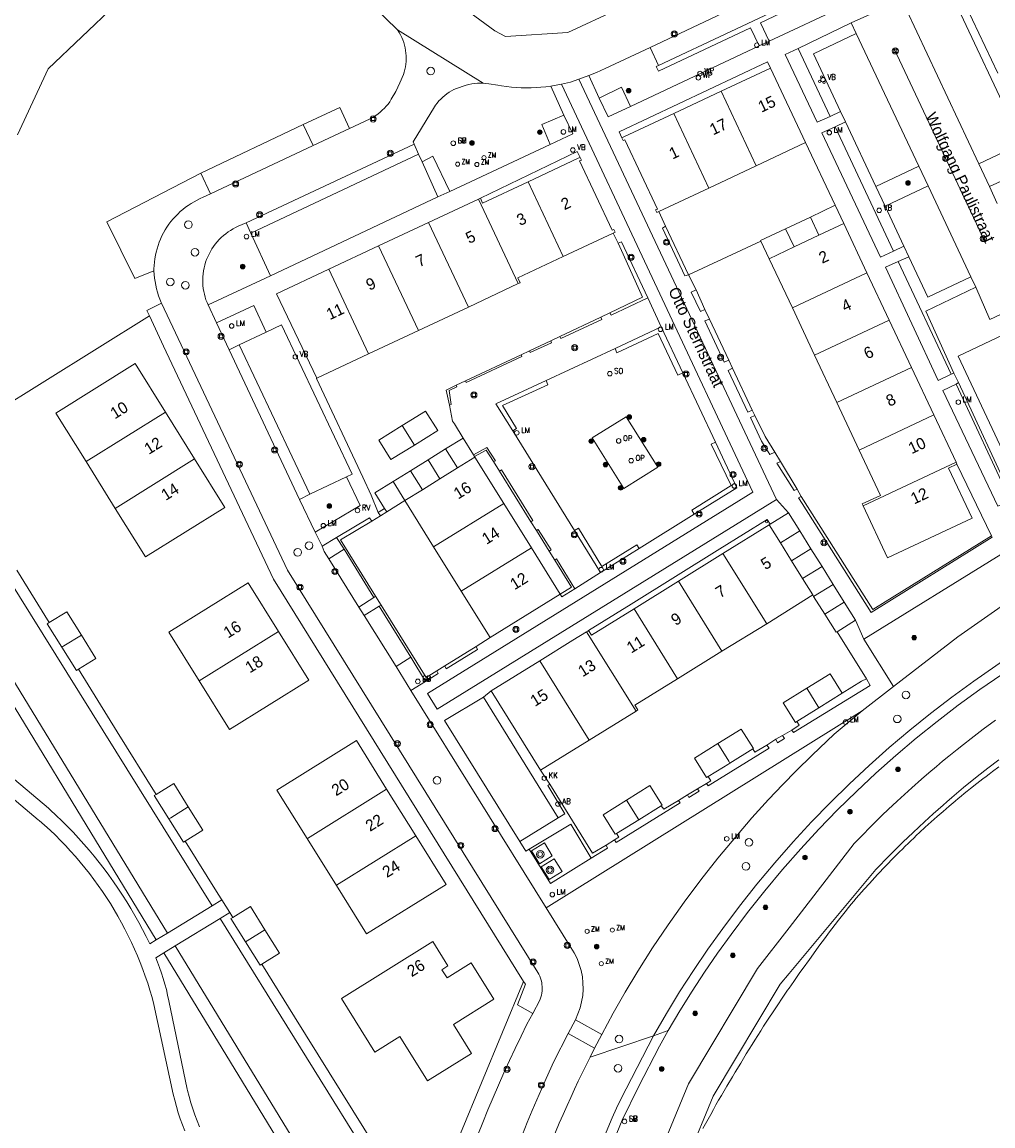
# Model space of a CAD drawing. Header units: metres. Extents: x 138165 to 154469, y 480134 to 494189.
# Tile 240 of 256: x 147488 to 147594, y 485565 to 485685. Entities that reach past the tile are written whole.
import ezdxf

# ---------------------------------------------------------------- set-up
doc = ezdxf.new("R2010")
doc.units = ezdxf.units.M
doc.header["$LTSCALE"] = 0.001
doc.header["$MEASUREMENT"] = 0
for name, color, linetype, lineweight in [('Level 5', 7, 'Continuous', 0), ('TOP-L-terrein schutting raster hek leuning', 7, 'Continuous', 0), ('TOP-L-topo objecten punt', 7, 'Continuous', 0), ('TOP-L-topo objecten vlak', 7, 'Continuous', 0), ('TOP-L-verharding molgoot', 7, 'Continuous', 0), ('TOP-T-topo huisnummering naamgeving', 7, 'Continuous', 0)]:
    doc.layers.add(name, color=color, linetype=linetype, lineweight=lineweight)
doc.styles.add('Style-INTL_ISO', font='INTL_ISO.shx')
doc.styles.add('Style-STANDARD', font='STANDARD.shx')

# ---------------------------------------------------------------- blocks, each defined once
blk = doc.blocks.new('24')
at = {"layer": 'TOP-L-topo objecten punt', "color": 7, "linetype": 'Continuous', "lineweight": 0}
for radius in [0.025, 0.0182, 0.0115, 0.005]:
    blk.add_circle((0, 0), radius, dxfattribs=at)
blk = doc.blocks.new('304')
at = {"layer": 'TOP-L-topo objecten punt', "color": 7, "linetype": 'Continuous', "lineweight": 0}
blk.add_circle((0, 0), 0.0225, dxfattribs=at)
at = {"layer": 'TOP-L-topo objecten punt', "color": 7, "linetype": 'Continuous', "lineweight": 0, "style": 'Style-STANDARD'}
blk.add_text('ZM', height=0.054, dxfattribs=at).set_placement((0.043, 0))
blk = doc.blocks.new('38')
at = {"layer": 'TOP-L-topo objecten punt', "color": 7, "linetype": 'Continuous', "lineweight": 0}
blk.add_circle((0, 0), 0.025, dxfattribs=at)
at = {"layer": 'TOP-L-topo objecten punt', "color": 7, "linetype": 'Continuous', "lineweight": 0, "style": 'Style-STANDARD'}
blk.add_text('OP', height=0.06, dxfattribs=at).set_placement((0.048, 0))
blk = doc.blocks.new('129')
at = {"layer": 'TOP-L-topo objecten punt', "color": 7, "linetype": 'Continuous', "lineweight": 0}
blk.add_circle((0, 0), 0.025, dxfattribs=at)
at = {"layer": 'TOP-L-topo objecten punt', "color": 7, "linetype": 'Continuous', "lineweight": 0, "style": 'Style-STANDARD'}
blk.add_text('SO', height=0.06, dxfattribs=at).set_placement((0.0483, 0))
blk = doc.blocks.new('73')
at = {"layer": 'TOP-L-topo objecten punt', "color": 7, "linetype": 'Continuous', "lineweight": 0}
blk.add_circle((0, 0), 0.025, dxfattribs=at)
at = {"layer": 'TOP-L-topo objecten punt', "color": 7, "linetype": 'Continuous', "lineweight": 0, "style": 'Style-STANDARD'}
blk.add_text('WP', height=0.06, dxfattribs=at).set_placement((0.0483, 0))
blk = doc.blocks.new('39')
at = {"layer": 'TOP-L-topo objecten punt', "color": 7, "linetype": 'Continuous', "lineweight": 0}
for p, q in [((0.0175, 0.0175), (-0.0175, 0.0175)), ((-0.0175, 0.0175), (-0.0175, -0.0175)), ((0.0175, 0.0175), (0.0175, -0.0175)), ((0.0175, -0.0175), (-0.0175, -0.0175))]:
    blk.add_line(p, q, dxfattribs=at)
blk.add_circle((0, 0), 0.0332, dxfattribs=at)
blk = doc.blocks.new('*U13')
at = {"layer": 'Level 5', "color": 7, "linetype": 'Continuous', "lineweight": 0}
blk.add_circle((0, 0), 0.0415, dxfattribs=at)
blk = doc.blocks.new('150')
at = {"layer": 'Level 5', "color": 7, "linetype": 'Continuous', "lineweight": 0}
blk.add_blockref('*U13', (0, 0), dxfattribs=at)
blk = doc.blocks.new('16')
at = {"layer": 'TOP-L-topo objecten punt', "color": 7, "linetype": 'Continuous', "lineweight": 0}
blk.add_circle((0, 0), 0.025, dxfattribs=at)
at = {"layer": 'TOP-L-topo objecten punt', "color": 7, "linetype": 'Continuous', "lineweight": 0, "style": 'Style-STANDARD'}
blk.add_text('LM', height=0.06, dxfattribs=at).set_placement((0.0483, 0))
blk = doc.blocks.new('10')
at = {"layer": 'TOP-L-topo objecten punt', "linetype": 'Continuous', "lineweight": 0}
blk.add_circle((0, 0), 0.0125, dxfattribs=at)
blk = doc.blocks.new('126')
at = {"layer": 'TOP-L-topo objecten punt', "color": 7, "linetype": 'Continuous', "lineweight": 0}
blk.add_circle((0, 0), 0.025, dxfattribs=at)
at = {"layer": 'TOP-L-topo objecten punt', "color": 7, "linetype": 'Continuous', "lineweight": 0, "style": 'Style-STANDARD'}
blk.add_text('RV', height=0.06, dxfattribs=at).set_placement((0.0483, 0))
blk = doc.blocks.new('119')
at = {"layer": 'TOP-L-topo objecten punt', "color": 7, "linetype": 'Continuous', "lineweight": 0}
blk.add_circle((0, 0), 0.025, dxfattribs=at)
at = {"layer": 'TOP-L-topo objecten punt', "color": 7, "linetype": 'Continuous', "lineweight": 0, "style": 'Style-STANDARD'}
blk.add_text('KK', height=0.06, dxfattribs=at).set_placement((0.0483, 0))
blk = doc.blocks.new('14')
at = {"layer": 'TOP-L-topo objecten punt', "color": 7, "linetype": 'Continuous', "lineweight": 0}
blk.add_circle((0, 0), 0.025, dxfattribs=at)
at = {"layer": 'TOP-L-topo objecten punt', "color": 7, "linetype": 'Continuous', "lineweight": 0, "style": 'Style-STANDARD'}
blk.add_text('VB', height=0.06, dxfattribs=at).set_placement((0.0483, 0))
blk = doc.blocks.new('175')
at = {"layer": 'TOP-L-topo objecten punt', "color": 7, "linetype": 'Continuous', "lineweight": 0}
blk.add_circle((0, 0), 0.025, dxfattribs=at)
at = {"layer": 'TOP-L-topo objecten punt', "color": 7, "linetype": 'Continuous', "lineweight": 0, "style": 'Style-STANDARD'}
blk.add_text('SB', height=0.06, dxfattribs=at).set_placement((0.0483, 0))
blk = doc.blocks.new('11')
at = {"layer": 'TOP-L-topo objecten punt', "color": 7, "linetype": 'Continuous', "lineweight": 0}
blk.add_circle((0, 0), 0.025, dxfattribs=at)
at = {"layer": 'TOP-L-topo objecten punt', "color": 7, "linetype": 'Continuous', "lineweight": 0, "style": 'Style-STANDARD'}
blk.add_text('AB', height=0.06, dxfattribs=at).set_placement((0.0483, 0))
blk = doc.blocks.new('27')
at = {"layer": 'TOP-L-topo objecten punt', "color": 7, "linetype": 'Continuous', "lineweight": 0}
for radius in [0.0415, 0.025]:
    blk.add_circle((0, 0), radius, dxfattribs=at)

msp = doc.modelspace()

# ---------------------------------------------------------------- linework, layer by layer
at = {"layer": 'TOP-L-terrein schutting raster hek leuning', "flags": 128}
msp.add_lwpolyline([(147594.87, 485603.84), (147594.17, 485603.33), (147593.83, 485603.07), (147593.48, 485602.81), (147593.14, 485602.55), (147592.46, 485602.02), (147591.78, 485601.48), (147591.44, 485601.21), (147591.11, 485600.94), (147590.77, 485600.67), (147590.44, 485600.39), (147590.11, 485600.12), (147589.45, 485599.56), (147589.12, 485599.28), (147588.79, 485599), (147588.14, 485598.43), (147587.5, 485597.85), (147586.86, 485597.27), (147586.23, 485596.69), (147585.91, 485596.39), (147585.6, 485596.09), (147585.29, 485595.79), (147584.98, 485595.49), (147584.67, 485595.19), (147584.36, 485594.89), (147584.05, 485594.59), (147583.44, 485593.97), (147583.14, 485593.67), (147582.84, 485593.36), (147582.24, 485592.73), (147581.95, 485592.42), (147581.65, 485592.1), (147581.36, 485591.79), (147581.07, 485591.47), (147580.77, 485591.15), (147580.2, 485590.51), (147579.91, 485590.18), (147579.63, 485589.86), (147579.34, 485589.53), (147579.06, 485589.2), (147578.78, 485588.88), (147578.49, 485588.53), (147578.12, 485588.06), (147577.4, 485587.13), (147576.69, 485586.19), (147576.33, 485585.72), (147575.98, 485585.25), (147575.28, 485584.3), (147574.93, 485583.83), (147574.24, 485582.87), (147573.55, 485581.91), (147573.21, 485581.43), (147572.54, 485580.47), (147572.02, 485579.72), (147571.86, 485579.5), (147571.2, 485578.52), (147570.87, 485578.03), (147570.22, 485577.05), (147569.9, 485576.56), (147569.25, 485575.57), (147568.93, 485575.07), (147568.62, 485574.58), (147568.3, 485574.08), (147567.99, 485573.58), (147567.67, 485573.08), (147567.36, 485572.58), (147567.06, 485572.08), (147566.75, 485571.57), (147566.14, 485570.57), (147565.84, 485570.06), (147565.24, 485569.04), (147564.94, 485568.53), (147564.65, 485568.02), (147564.35, 485567.51), (147564.06, 485567), (147563.77, 485566.49), (147563.48, 485565.97), (147562.91, 485564.94), (147562.63, 485564.42)], dxfattribs=at)
at = {"layer": 'TOP-L-topo objecten vlak', "flags": 128}
for points in [[(147473.63, 485771.38), (147481.41, 485758.97), (147481.16, 485758.81), (147478.11, 485756.91), (147481.28, 485751.82), (147481.38, 485751.88), (147484.43, 485753.78), (147484.91, 485753.01), (147525.42, 485688.07), (147529.36, 485684.19)], [(147656.23, 485734.93), (147643.21, 485728.79), (147625.84, 485720.63), (147562.11, 485690.36), (147553.41, 485686.41), (147547.92, 485683.89), (147541.12, 485683.44), (147539.95, 485684.05), (147533.29, 485689.02), (147499.94, 485742.66), (147499.83, 485742.59), (147490.22, 485758.05), (147489.74, 485758.82), (147489.44, 485759.32), (147489.14, 485759.85), (147489.02, 485760.09), (147488.81, 485760.57)], [(147575.34, 485690.97), (147576.5, 485690.2), (147578.1, 485686.8), (147569.85, 485682.95)], [(147556.89, 485682.25), (147572.64, 485689.73)], [(147557.79, 485680.29), (147573.56, 485687.75)], [(147569.85, 485682.95), (147568.91, 485684.93), (147573.97, 485687.33), (147573.72, 485687.8), (147573.56, 485687.75)], [(147597.39, 485671.78), (147589.51, 485688.52), (147584.83, 485686.36)], [(147590.64, 485688.22), (147594.75, 485679.44)], [(147487.98, 485672.72), (147491.29, 485679.94), (147498.65, 485686.88)], [(147578.78, 485684.94), (147584.32, 485687.44)], [(147584.83, 485686.36), (147592.68, 485669.57)], [(147529.36, 485684.19), (147529.55, 485683.88), (147529.69, 485683.62), (147529.82, 485683.35), (147529.94, 485683.07), (147530.04, 485682.79), (147530.12, 485682.51), (147530.19, 485682.22), (147530.24, 485681.92), (147530.28, 485681.63), (147530.3, 485681.33), (147530.31, 485681.03), (147530.3, 485680.74), (147530.27, 485680.44), (147530.23, 485680.15), (147530.17, 485679.85), (147530.1, 485679.57), (147530.02, 485679.32), (147529.63, 485678.39), (147529.19, 485677.47), (147528.69, 485676.6), (147528.52, 485676.34), (147528.34, 485676.09), (147528.14, 485675.86), (147527.93, 485675.63), (147527.71, 485675.41), (147527.48, 485675.21), (147527.24, 485675.02), (147526.99, 485674.84), (147526.73, 485674.67), (147526.46, 485674.52), (147526.4, 485674.49), (147524.12, 485673.42)], [(147529.36, 485684.19), (147538.69, 485678.35)], [(147557.79, 485680.29), (147557.55, 485680.19), (147557.81, 485679.67), (147567.81, 485684.4), (147568.75, 485682.43)], [(147573, 485682.14), (147578.78, 485684.94)], [(147578.78, 485684.94), (147579.34, 485683.77)], [(147569.85, 485682.95), (147568.75, 485682.43)], [(147579.34, 485683.77), (147574.67, 485681.57), (147577.63, 485675.26)], [(147579.34, 485683.77), (147586.15, 485669.31)], [(147550.2, 485679.2), (147551.04, 485679.54), (147551.97, 485679.95), (147556.89, 485682.25)], [(147568.75, 485682.43), (147554.74, 485675.83)], [(147556.89, 485682.25), (147557.79, 485680.29)], [(147576.5, 485674.71), (147575.07, 485674.1), (147571.59, 485681.48), (147573, 485682.14)], [(147573, 485682.14), (147576.5, 485674.71)], [(147553.79, 485672.4), (147553.51, 485673.05), (147569.68, 485680.7), (147569.99, 485680.01)], [(147569.99, 485680.01), (147564.62, 485677.49)], [(147569.99, 485680.01), (147573.82, 485671.88)], [(147531.17, 485671.73), (147531.07, 485671.95), (147533.38, 485675.79), (147533.5, 485675.96), (147533.68, 485676.19), (147533.87, 485676.42), (147534.07, 485676.63), (147534.29, 485676.84), (147534.52, 485677.03), (147534.75, 485677.21), (147535, 485677.38), (147535.25, 485677.53), (147535.51, 485677.67), (147535.78, 485677.79), (147536.74, 485678.11), (147536.85, 485678.15), (147537.15, 485678.22), (147537.46, 485678.28), (147537.76, 485678.32), (147538.07, 485678.35), (147538.38, 485678.36), (147538.69, 485678.35)], [(147547.23, 485678.24), (147568.09, 485633.77), (147532.64, 485611.84), (147533.69, 485610.14), (147570.65, 485632.99)], [(147538.69, 485678.35), (147539, 485678.33), (147539.31, 485678.3), (147540.29, 485678.15), (147540.7, 485678.08), (147541.23, 485678), (147541.77, 485677.94), (147542.3, 485677.9), (147542.84, 485677.87), (147543.38, 485677.86), (147543.92, 485677.86), (147544.46, 485677.88), (147544.99, 485677.92), (147545.53, 485677.97), (147546.06, 485678.03)], [(147546.06, 485678.03), (147547.23, 485678.24)], [(147546.06, 485678.03), (147547.5, 485674.87)], [(147547.23, 485678.24), (147548.22, 485678.48), (147549.13, 485678.8)], [(147550.2, 485679.2), (147549.13, 485678.8)], [(147549.13, 485678.8), (147570.65, 485632.99)], [(147551.34, 485676.73), (147550.2, 485679.2)], [(147551.34, 485676.73), (147553.78, 485677.92), (147554.74, 485675.83)], [(147564.62, 485677.49), (147559.46, 485675.06)], [(147564.62, 485677.49), (147568.44, 485669.35)], [(147519.08, 485673.85), (147523.07, 485675.7), (147524.12, 485673.42)], [(147554.74, 485675.83), (147552.3, 485674.69), (147551.34, 485676.73)], [(147547.5, 485674.87), (147545.09, 485673.84), (147546, 485671.69)], [(147547.5, 485674.87), (147548.47, 485672.83), (147546, 485671.69)], [(147559.46, 485675.06), (147554.01, 485672.51), (147553.79, 485672.4)], [(147559.46, 485675.06), (147563.28, 485666.93)], [(147577.63, 485675.26), (147576.5, 485674.71)], [(147578.17, 485674.14), (147577.63, 485675.26)], [(147519.08, 485673.85), (147507.93, 485668.55)], [(147520.18, 485671.56), (147519.08, 485673.85)], [(147524.12, 485673.42), (147520.18, 485671.56)], [(147583.39, 485660.04), (147581.99, 485659.39), (147575.6, 485672.96), (147577.03, 485673.61)], [(147577.03, 485673.61), (147578.17, 485674.14)], [(147583.39, 485660.04), (147577.03, 485673.61)], [(147578.17, 485674.14), (147581.48, 485667.09)], [(147557.83, 485664.37), (147557.61, 485664.27), (147557.48, 485664.56), (147557.67, 485664.64), (147554.12, 485672.2), (147553.93, 485672.11), (147553.79, 485672.4)], [(147520.18, 485671.56), (147509, 485666.29)], [(147512.87, 485663.15), (147531.17, 485671.73)], [(147531.65, 485670.64), (147531.17, 485671.73)], [(147546, 485671.69), (147535.05, 485666.56)], [(147538.39, 485665.83), (147548.95, 485670.91), (147549.25, 485670.27)], [(147568.44, 485669.35), (147573.82, 485671.88)], [(147573.82, 485671.88), (147577.05, 485665.05)], [(147592.68, 485669.57), (147597.39, 485671.78)], [(147513.37, 485662.03), (147531.65, 485670.64)], [(147532.06, 485669.8), (147531.65, 485670.64)], [(147532.06, 485669.8), (147533.2, 485670.39), (147535.05, 485666.56)], [(147533.77, 485665.97), (147532.06, 485669.8)], [(147549.25, 485670.27), (147549.06, 485670.18), (147549.03, 485670.17), (147543.59, 485667.61)], [(147549.25, 485670.27), (147549.39, 485669.98), (147549.2, 485669.89), (147552.75, 485662.33), (147552.94, 485662.42), (147553.08, 485662.13), (147552.86, 485662.03)], [(147598.91, 485670.5), (147599.34, 485669.62), (147593.84, 485667.09)], [(147502.83, 485657.91), (147500.74, 485657.06), (147497.7, 485663.26), (147507.93, 485668.55)], [(147507.93, 485668.55), (147509, 485666.29)], [(147563.28, 485666.93), (147568.44, 485669.35)], [(147581.48, 485667.09), (147586.15, 485669.31)], [(147586.15, 485669.31), (147587.16, 485667.16)], [(147593.84, 485667.09), (147592.68, 485669.57)], [(147543.59, 485667.61), (147538.64, 485665.29), (147538.39, 485665.83)], [(147543.59, 485667.61), (147547.41, 485659.47)], [(147509, 485666.29), (147508.21, 485665.92), (147507.86, 485665.78), (147507.53, 485665.61), (147507.2, 485665.44), (147506.89, 485665.25), (147506.57, 485665.04), (147506.27, 485664.83), (147505.98, 485664.6), (147505.7, 485664.36), (147505.43, 485664.1), (147505.17, 485663.84), (147504.92, 485663.56), (147504.68, 485663.28), (147504.46, 485662.98), (147504.25, 485662.67), (147504.05, 485662.36), (147503.87, 485662.04), (147503.7, 485661.71), (147503.54, 485661.37), (147503.4, 485661.03), (147503.28, 485660.67), (147503.17, 485660.32), (147503.07, 485659.96), (147502.99, 485659.6), (147502.93, 485659.23), (147502.88, 485658.86), (147502.85, 485658.49), (147502.83, 485658.12), (147502.83, 485657.91)], [(147535.05, 485666.56), (147533.77, 485665.97)], [(147557.83, 485664.37), (147563.28, 485666.93)], [(147582.48, 485664.96), (147581.48, 485667.09)], [(147587.16, 485667.16), (147582.48, 485664.96)], [(147587.16, 485667.16), (147591.83, 485657.26)], [(147593.84, 485667.09), (147594.7, 485665.26)], [(147533.77, 485665.97), (147515.51, 485657.38)], [(147532.74, 485663.18), (147538.17, 485665.73)], [(147538.17, 485665.73), (147538.39, 485665.83)], [(147538.17, 485665.73), (147542.51, 485656.51)], [(147577.05, 485665.05), (147574.34, 485663.77)], [(147577.05, 485665.05), (147577.99, 485663.06)], [(147582.48, 485664.96), (147584.53, 485660.58)], [(147558.57, 485662.77), (147557.83, 485664.37)], [(147574.34, 485663.77), (147571.63, 485662.5)], [(147575.27, 485661.78), (147574.34, 485663.77)], [(147508.73, 485654.19), (147508.62, 485654.44), (147508.5, 485654.74), (147508.41, 485655.05), (147508.32, 485655.36), (147508.26, 485655.67), (147508.21, 485655.99), (147508.17, 485656.31), (147508.15, 485656.63), (147508.15, 485656.95), (147508.16, 485657.27), (147508.19, 485657.59), (147508.23, 485657.91), (147508.3, 485658.22), (147508.37, 485658.54), (147508.46, 485658.84), (147508.57, 485659.15), (147508.69, 485659.45), (147508.83, 485659.74), (147508.98, 485660.02), (147509.14, 485660.3), (147509.32, 485660.56), (147509.51, 485660.82), (147509.71, 485661.07), (147509.93, 485661.31), (147510.16, 485661.53), (147510.4, 485661.75), (147510.65, 485661.95), (147510.9, 485662.15), (147511.17, 485662.32), (147511.45, 485662.49), (147511.73, 485662.64), (147512.02, 485662.77), (147512.87, 485663.15)], [(147512.87, 485663.15), (147513.37, 485662.03)], [(147527.31, 485660.63), (147532.74, 485663.18)], [(147532.74, 485663.18), (147537.08, 485653.95)], [(147561.07, 485657.47), (147560.68, 485657.35), (147558.22, 485662.55), (147558.57, 485662.77)], [(147558.57, 485662.77), (147561.07, 485657.47)], [(147571.63, 485662.5), (147568.92, 485661.23), (147568.95, 485661.15)], [(147572.56, 485660.51), (147571.63, 485662.5)], [(147577.99, 485663.06), (147575.27, 485661.78)], [(147577.99, 485663.06), (147580.51, 485657.68)], [(147513.37, 485662.03), (147515.51, 485657.38)], [(147547.41, 485659.47), (147552.86, 485662.03)], [(147552.86, 485662.03), (147552.86, 485662.02), (147553.41, 485660.91)], [(147572.56, 485660.51), (147575.27, 485661.78)], [(147521.88, 485658.08), (147527.31, 485660.63)], [(147527.31, 485660.63), (147531.64, 485651.4)], [(147552.51, 485653.33), (147556.05, 485655.03), (147553.94, 485659.73), (147553.41, 485660.91)], [(147553.41, 485660.91), (147553.75, 485661.08), (147556.62, 485654.95)], [(147561.07, 485657.47), (147568.95, 485661.15)], [(147568.95, 485661.15), (147569.85, 485659.23)], [(147569.85, 485659.23), (147572.56, 485660.51)], [(147584.53, 485660.58), (147583.39, 485660.04)], [(147585.08, 485659.45), (147584.53, 485660.58)], [(147542.51, 485656.51), (147542.72, 485656.61), (147542.47, 485657.15), (147547.41, 485659.47)], [(147569.85, 485659.23), (147572.38, 485653.86)], [(147589.67, 485646.65), (147588.26, 485645.94), (147582.51, 485658.29), (147583.92, 485658.93)], [(147583.92, 485658.93), (147585.08, 485659.45)], [(147589.67, 485646.65), (147583.92, 485658.93)], [(147585.08, 485659.45), (147587.15, 485655.05), (147591.83, 485657.26)], [(147592.35, 485656.11), (147593.89, 485652.62), (147600.33, 485655.63), (147598.72, 485659.01)], [(147502.83, 485657.91), (147502.86, 485657.52), (147502.9, 485657.12), (147502.95, 485656.73), (147503.03, 485656.34), (147503.12, 485655.96), (147503.22, 485655.58), (147503.34, 485655.2), (147503.47, 485654.83), (147503.62, 485654.46), (147503.66, 485654.38)], [(147520.57, 485646.2), (147516.19, 485655.4), (147521.88, 485658.08)], [(147521.88, 485658.08), (147526.21, 485648.85)], [(147580.51, 485657.68), (147572.38, 485653.86)], [(147580.51, 485657.68), (147582.94, 485652.52)], [(147515.51, 485657.38), (147508.73, 485654.19)], [(147537.08, 485653.95), (147542.51, 485656.51)], [(147561.9, 485655.82), (147561.07, 485657.47)], [(147591.83, 485657.26), (147592.35, 485656.11)], [(147562.84, 485653.71), (147562.38, 485653.48), (147561.37, 485655.58), (147561.9, 485655.82)], [(147561.9, 485655.82), (147562.84, 485653.71)], [(147592.35, 485656.11), (147586.92, 485653.51), (147589.97, 485646.76)], [(147503.66, 485654.38), (147502.06, 485653.57), (147502.33, 485652.99)], [(147503.66, 485654.38), (147517.37, 485625.3), (147544.66, 485581.45), (147544.77, 485581.25), (147544.87, 485581.03), (147544.95, 485580.82), (147545.02, 485580.59), (147545.07, 485580.36), (147545.1, 485580.13), (147545.12, 485579.9), (147545.13, 485579.66), (147545.12, 485579.43), (147545.09, 485579.2), (147545.05, 485578.97), (147544.98, 485578.74), (147544.91, 485578.52), (147544.87, 485578.41), (147544.09, 485576.98)], [(147509.65, 485652.23), (147508.73, 485654.19)], [(147509.65, 485652.23), (147513.7, 485654.12), (147515.07, 485651.22)], [(147556.62, 485654.95), (147552.63, 485653.08), (147552.51, 485653.33)], [(147556.62, 485654.95), (147558.08, 485651.8)], [(147502.33, 485652.99), (147479.51, 485638.77), (147483.12, 485632.96)], [(147502.33, 485652.99), (147503.88, 485649.68), (147515.85, 485624.32), (147543.1, 485580.47)], [(147531.64, 485651.4), (147537.08, 485653.95)], [(147547.05, 485650.74), (147551.53, 485652.86)], [(147551.53, 485652.86), (147551.63, 485652.61), (147547.14, 485650.54), (147547.05, 485650.74)], [(147552.51, 485653.33), (147551.53, 485652.86)], [(147563.35, 485652.64), (147562.84, 485653.71)], [(147572.38, 485653.86), (147574.8, 485648.7)], [(147511.02, 485649.31), (147509.65, 485652.23)], [(147523.82, 485635.46), (147524.44, 485635.75), (147516.74, 485652.01), (147515.07, 485651.22)], [(147553.06, 485649.43), (147558.08, 485651.8)], [(147558.08, 485651.8), (147560.45, 485646.79)], [(147565.45, 485648.18), (147564.96, 485647.97), (147562.86, 485652.45), (147563.35, 485652.64)], [(147563.35, 485652.64), (147565.45, 485648.18)], [(147574.8, 485648.7), (147582.94, 485652.52)], [(147582.94, 485652.52), (147585.36, 485647.36)], [(147515.07, 485651.22), (147512.11, 485649.83)], [(147526.21, 485648.85), (147531.64, 485651.4)], [(147547.05, 485650.74), (147546.07, 485650.27)], [(147560.45, 485646.79), (147559.91, 485646.55), (147557.77, 485651.08), (147553.27, 485648.98), (147553.06, 485649.43)], [(147596.1, 485651.28), (147590.44, 485648.62), (147595.27, 485638.34), (147600.69, 485640.81), (147601.21, 485639.8), (147601.43, 485639.9)], [(147512.11, 485649.83), (147511.02, 485649.31)], [(147518.7, 485633), (147511.02, 485649.31)], [(147512.11, 485649.83), (147519.81, 485633.55)], [(147543.74, 485649.18), (147542.82, 485648.75)], [(147543.74, 485649.18), (147546.07, 485650.27)], [(147546.07, 485650.27), (147546.15, 485650.07), (147543.83, 485649.02), (147543.74, 485649.18)], [(147553.06, 485649.43), (147545.55, 485645.94)], [(147520.57, 485646.2), (147526.21, 485648.85)], [(147536.76, 485645.92), (147542.82, 485648.75)], [(147542.82, 485648.75), (147542.91, 485648.57), (147536.83, 485645.75), (147536.76, 485645.92)], [(147565.86, 485647.29), (147565.45, 485648.18)], [(147574.8, 485648.7), (147577.22, 485643.54)], [(147504.08, 485642.5), (147500.78, 485647.8), (147492.13, 485642.41), (147495.43, 485637.12)], [(147560.45, 485646.79), (147564.01, 485639.23)], [(147568, 485642.71), (147567.54, 485642.51), (147565.38, 485647.06), (147565.86, 485647.29)], [(147565.86, 485647.29), (147568, 485642.71)], [(147585.36, 485647.36), (147577.22, 485643.54)], [(147585.36, 485647.36), (147587.78, 485642.2)], [(147589.97, 485646.76), (147589.67, 485646.65)], [(147590.49, 485645.73), (147589.97, 485646.76)], [(147527.27, 485631.57), (147526.5, 485633.46), (147525.58, 485635.43), (147520.53, 485646.18), (147520.57, 485646.2)], [(147536.76, 485645.92), (147535.76, 485645.45)], [(147541.91, 485640.48), (147540.07, 485643.42), (147545.55, 485645.94)], [(147545.55, 485645.94), (147545.75, 485645.5), (147540.8, 485643.22), (147542.31, 485640.72), (147541.91, 485640.48)], [(147596.13, 485632.84), (147594.77, 485632.26), (147588.78, 485644.87), (147590.22, 485645.56)], [(147590.22, 485645.56), (147590.49, 485645.73)], [(147596.13, 485632.84), (147590.22, 485645.56)], [(147590.49, 485645.73), (147596.41, 485632.96)], [(147535.04, 485643.28), (147534.67, 485644.91), (147535.76, 485645.45)], [(147535.76, 485645.45), (147535.83, 485645.28), (147534.99, 485644.85), (147535.2, 485643.33), (147535.04, 485643.28)], [(147535.04, 485643.28), (147535.37, 485641.54), (147535.58, 485641.22), (147536.51, 485639.68)], [(147577.22, 485643.54), (147579.65, 485638.38)], [(147495.43, 485637.12), (147504.08, 485642.5)], [(147507.25, 485637.41), (147504.08, 485642.5)], [(147531.2, 485638.92), (147533.75, 485640.51), (147532.43, 485642.63), (147529.88, 485641.05)], [(147550.56, 485639.72), (147554.02, 485634.19), (147557.73, 485636.51), (147554.29, 485642), (147550.56, 485639.72)], [(147570.47, 485638.16), (147569.94, 485637.9), (147569.01, 485639.34), (147567.82, 485641.91), (147568.28, 485642.13)], [(147568.28, 485642.13), (147568, 485642.71)], [(147568.28, 485642.13), (147569.4, 485639.86), (147570.47, 485638.16)], [(147587.78, 485642.2), (147579.65, 485638.38)], [(147587.78, 485642.2), (147590.21, 485637.04)], [(147529.88, 485641.05), (147527.33, 485639.46), (147528.65, 485637.34), (147531.2, 485638.92)], [(147529.88, 485641.05), (147531.2, 485638.92)], [(147536.51, 485639.68), (147534.61, 485638.5)], [(147536.51, 485639.68), (147537.65, 485637.86)], [(147541.91, 485640.48), (147548.64, 485629.61)], [(147534.61, 485638.5), (147532.7, 485637.31)], [(147534.61, 485638.5), (147535.89, 485636.42)], [(147537.65, 485637.86), (147539.11, 485638.65), (147540.03, 485637.21), (147539.83, 485637.12)], [(147539.83, 485637.12), (147539.02, 485638.36), (147537.76, 485637.68)], [(147561.69, 485631.38), (147561.44, 485631.82), (147565.7, 485634.51), (147563.55, 485639.02), (147564.01, 485639.23)], [(147564.01, 485639.23), (147566.33, 485634.27), (147561.69, 485631.38)], [(147579.65, 485638.38), (147581.97, 485633.44), (147579.98, 485632.5), (147580.08, 485632.29)], [(147498.6, 485632.02), (147501.9, 485626.73), (147510.55, 485632.11), (147507.25, 485637.41)], [(147498.6, 485632.02), (147507.25, 485637.41)], [(147532.7, 485637.31), (147530.79, 485636.12)], [(147532.7, 485637.31), (147533.99, 485635.24)], [(147535.89, 485636.42), (147537.8, 485637.61)], [(147537.76, 485637.68), (147537.65, 485637.86)], [(147537.8, 485637.61), (147537.76, 485637.68)], [(147540.94, 485632.56), (147537.8, 485637.61)], [(147557.25, 485574.55), (147558.65, 485576.96), (147560.1, 485579.33), (147561.61, 485581.67), (147563.17, 485583.97), (147564.79, 485586.24), (147566.62, 485588.67), (147568.51, 485591.06), (147570.46, 485593.39), (147572.46, 485595.68), (147574.45, 485597.84), (147576.5, 485599.94), (147578.59, 485601.99), (147580.73, 485604), (147582.92, 485605.95), (147585.16, 485607.84), (147587.44, 485609.68), (147589.77, 485611.46), (147592.14, 485613.19), (147594.55, 485614.85), (147627.85, 485638.16)], [(147629.33, 485637.85), (147628.51, 485637.24), (147595.19, 485613.92), (147592.8, 485612.27), (147590.45, 485610.56), (147588.14, 485608.8), (147585.88, 485606.98), (147583.66, 485605.1), (147581.49, 485603.17), (147579.37, 485601.18), (147577.29, 485599.15), (147575.27, 485597.06), (147573.3, 485594.93), (147571.31, 485592.66), (147569.38, 485590.35), (147567.51, 485587.98), (147565.7, 485585.57), (147564.23, 485583.55), (147562.82, 485581.49), (147561.45, 485579.39), (147560.13, 485577.27), (147558.86, 485575.12)], [(147571.07, 485637.12), (147570.47, 485638.16)], [(147495.43, 485637.12), (147498.6, 485632.02)], [(147530.79, 485636.12), (147528.88, 485634.94)], [(147532.08, 485634.05), (147530.79, 485636.12)], [(147533.99, 485635.24), (147535.89, 485636.42)], [(147539.83, 485637.12), (147540.47, 485636.07)], [(147540.47, 485636.07), (147540.69, 485636.21), (147544.09, 485630.71), (147543.9, 485630.56)], [(147543.9, 485630.56), (147540.47, 485636.07)], [(147572.92, 485634.11), (147572.56, 485633.95), (147570.68, 485636.93), (147571.07, 485637.12)], [(147571.07, 485637.12), (147572.92, 485634.11)], [(147590.21, 485637.04), (147580.08, 485632.29)], [(147580.08, 485632.29), (147582.73, 485626.64), (147591.95, 485630.97), (147589.4, 485636.4), (147590.31, 485636.83)], [(147590.21, 485637.04), (147590.31, 485636.83)], [(147590.31, 485636.83), (147594.08, 485629.04)], [(147519.81, 485633.55), (147523.82, 485635.46)], [(147523.82, 485635.46), (147525.3, 485632.35), (147520.4, 485629.42)], [(147528.88, 485634.94), (147526.9, 485633.71), (147527.96, 485631.99)], [(147530.17, 485632.86), (147528.88, 485634.94)], [(147532.08, 485634.05), (147533.99, 485635.24)], [(147518.7, 485633), (147519.81, 485633.55)], [(147530.17, 485632.86), (147532.08, 485634.05)], [(147573.34, 485633.33), (147572.92, 485634.11)], [(147520.4, 485629.42), (147518.7, 485633)], [(147528.19, 485631.63), (147530.17, 485632.86)], [(147530.17, 485632.86), (147533.3, 485627.82)], [(147540.94, 485632.56), (147533.3, 485627.82)], [(147543.95, 485627.72), (147540.94, 485632.56)], [(147570.65, 485632.99), (147571.96, 485631.55)], [(147594.08, 485629.04), (147594.16, 485628.88), (147580.96, 485620.68), (147573.45, 485632.55), (147573.06, 485633.17), (147573.34, 485633.33)], [(147573.34, 485633.33), (147581.13, 485620.99), (147594.08, 485629.04)], [(147610.86, 485632.32), (147590.42, 485618.02), (147583.41, 485612.61)], [(147526.56, 485630.62), (147527.52, 485631.19)], [(147527.27, 485631.57), (147527.36, 485631.63), (147527.96, 485631.99)], [(147527.52, 485631.19), (147527.27, 485631.57)], [(147528.19, 485631.63), (147527.52, 485631.19)], [(147527.96, 485631.99), (147528.19, 485631.63)], [(147561.69, 485631.38), (147555.68, 485627.64)], [(147569.96, 485630.3), (147571.96, 485631.55)], [(147571.96, 485631.55), (147573.2, 485629.56)], [(147522.71, 485628.83), (147526.33, 485630.98), (147526.56, 485630.62)], [(147526.56, 485630.62), (147523.15, 485628.6), (147526.98, 485622.44)], [(147543.9, 485630.56), (147544.49, 485629.6)], [(147550.17, 485618.71), (147554.81, 485621.59), (147559.65, 485624.6), (147564.49, 485627.61), (147569.64, 485630.81), (147569.96, 485630.3)], [(147569.85, 485630.24), (147564.81, 485627.1)], [(147569.96, 485630.3), (147569.85, 485630.24)], [(147569.85, 485630.24), (147571.09, 485628.25)], [(147521.14, 485627.89), (147520.4, 485629.42)], [(147521.14, 485627.89), (147522.71, 485628.83)], [(147523.55, 485627.59), (147522.71, 485628.83)], [(147544.49, 485629.6), (147544.7, 485629.7), (147546.09, 485627.5), (147545.87, 485627.35)], [(147545.87, 485627.35), (147544.49, 485629.6)], [(147548.64, 485629.61), (147549.07, 485629.85), (147551.64, 485625.68), (147555.44, 485628.04), (147555.68, 485627.64)], [(147551.46, 485625.04), (147548.64, 485629.61)], [(147573.2, 485629.56), (147571.09, 485628.25)], [(147573.2, 485629.56), (147574.4, 485627.62)], [(147521.89, 485626.52), (147521.39, 485627.32), (147521.14, 485627.89)], [(147523.55, 485627.59), (147521.89, 485626.52)], [(147526.79, 485622.32), (147523.55, 485627.59)], [(147533.3, 485627.82), (147536.31, 485622.98)], [(147543.95, 485627.72), (147536.31, 485622.98)], [(147547.08, 485622.68), (147543.95, 485627.72)], [(147555.68, 485627.64), (147551.46, 485625.04)], [(147571.09, 485628.25), (147572.29, 485626.31)], [(147574.4, 485627.62), (147572.29, 485626.31)], [(147574.4, 485627.62), (147575.61, 485625.68)], [(147525.16, 485621.27), (147521.89, 485626.52)], [(147545.87, 485627.35), (147546.49, 485626.37)], [(147546.49, 485626.37), (147546.67, 485626.52), (147548.67, 485623.25)], [(147547.08, 485622.68), (147548.31, 485623.44), (147546.49, 485626.37)], [(147564.81, 485627.1), (147559.97, 485624.09)], [(147564.81, 485627.1), (147569.58, 485619.42)], [(147572.29, 485626.31), (147573.5, 485624.37)], [(147580.16, 485617.75), (147595.08, 485626.98), (147596.56, 485624.06), (147598.12, 485624.82), (147597.52, 485626.1)], [(147491.43, 485619.58), (147487.89, 485625.28)], [(147575.61, 485625.68), (147573.5, 485624.37)], [(147575.61, 485625.68), (147576.81, 485623.74)], [(147486.82, 485624.62), (147509.16, 485588.7)], [(147516.41, 485618.61), (147513.11, 485623.91), (147504.46, 485618.52), (147507.76, 485613.22)], [(147551.46, 485625.04), (147548.67, 485623.25)], [(147559.97, 485624.09), (147555.13, 485621.08)], [(147559.97, 485624.09), (147564.71, 485616.46)], [(147573.5, 485624.37), (147574.6, 485622.6)], [(147536.31, 485622.98), (147539.45, 485617.93)], [(147548.67, 485623.25), (147547.26, 485622.39), (147547.08, 485622.68)], [(147576.81, 485623.74), (147574.7, 485622.43)], [(147576.81, 485623.74), (147578.02, 485621.81)], [(147504.29, 485585.74), (147482.28, 485621.84)], [(147525.16, 485621.27), (147526.79, 485622.32)], [(147526.98, 485622.44), (147526.79, 485622.32)], [(147527.58, 485621.48), (147526.98, 485622.44)], [(147547.08, 485622.68), (147539.45, 485617.93)], [(147569.58, 485619.42), (147574.6, 485622.6)], [(147574.6, 485622.6), (147574.7, 485622.43)], [(147574.7, 485622.43), (147575.91, 485620.49)], [(147578.02, 485621.81), (147575.91, 485620.49)], [(147578.02, 485621.81), (147579.25, 485619.83)], [(147481.05, 485621.09), (147503.06, 485584.99)], [(147494.92, 485618.21), (147493.33, 485620.76), (147491.43, 485619.58)], [(147525.73, 485620.35), (147525.16, 485621.27)], [(147525.73, 485620.35), (147527.38, 485621.36)], [(147529.2, 485614.79), (147525.73, 485620.35)], [(147527.38, 485621.36), (147527.58, 485621.48)], [(147530.83, 485615.81), (147527.38, 485621.36)], [(147527.58, 485621.48), (147532.48, 485613.6), (147533.64, 485614.3)], [(147555.13, 485621.08), (147550.49, 485618.2), (147550.17, 485618.71)], [(147559.87, 485613.45), (147555.13, 485621.08)], [(147575.91, 485620.49), (147577.14, 485618.52), (147577.25, 485618.58)], [(147491.43, 485619.58), (147491.21, 485619.44), (147492.8, 485616.89)], [(147564.71, 485616.46), (147569.58, 485619.42)], [(147579.25, 485619.83), (147577.25, 485618.58)], [(147579.25, 485619.83), (147580.16, 485617.75)], [(147494.92, 485618.21), (147493.02, 485617.03), (147492.8, 485616.89)], [(147494.6, 485614.48), (147496.5, 485615.67), (147494.92, 485618.21)], [(147516.41, 485618.61), (147507.76, 485613.22)], [(147507.76, 485613.22), (147511.06, 485607.93), (147519.71, 485613.31), (147516.41, 485618.61)], [(147539.45, 485617.93), (147537.93, 485616.96)], [(147544.87, 485615.42), (147548.45, 485617.64), (147549.97, 485618.58)], [(147549.97, 485618.58), (147550.08, 485618.65), (147550.17, 485618.71)], [(147555.35, 485609.93), (147549.97, 485618.58)], [(147577.25, 485618.58), (147580.44, 485613.45)], [(147492.8, 485616.89), (147494.38, 485614.34), (147494.6, 485614.48)], [(147534.53, 485614.86), (147537.93, 485616.96)], [(147537.93, 485616.96), (147538.09, 485616.65), (147534.68, 485614.54), (147534.53, 485614.86)], [(147583.41, 485612.61), (147580.16, 485617.75)], [(147529.2, 485614.79), (147530.83, 485615.81)], [(147532.43, 485613.16), (147530.83, 485615.81)], [(147559.87, 485613.45), (147564.71, 485616.46)], [(147503.07, 485600.85), (147498.84, 485607.67), (147494.6, 485614.48)], [(147530.82, 485612.16), (147529.2, 485614.79)], [(147533.64, 485614.3), (147533.8, 485614.01), (147532.43, 485613.16)], [(147534.53, 485614.86), (147533.64, 485614.3)], [(147539.57, 485612.12), (147544.87, 485615.42)], [(147544.87, 485615.42), (147550.25, 485606.76)], [(147532.43, 485613.16), (147530.82, 485612.16)], [(147555.35, 485609.93), (147555.55, 485610.06), (147555.23, 485610.57), (147559.87, 485613.45)], [(147580.44, 485613.45), (147580.87, 485612.71), (147572.51, 485607.58), (147572.31, 485607.86)], [(147577.81, 485611.87), (147576.49, 485613.99), (147573.94, 485612.41)], [(147577.81, 485611.87), (147579.92, 485613.18), (147580.44, 485613.45)], [(147545.55, 485588.48), (147530.82, 485612.16)], [(147539.57, 485612.12), (147538.72, 485611.46)], [(147544.95, 485603.47), (147539.57, 485612.12)], [(147573.94, 485612.41), (147571.39, 485610.82), (147572.71, 485608.7), (147572.87, 485608.8)], [(147575.26, 485610.28), (147573.94, 485612.41)], [(147579.99, 485609.96), (147583.41, 485612.61)], [(147538.72, 485611.46), (147534.48, 485608.89), (147542.68, 485595.71)], [(147538.72, 485611.46), (147546.88, 485598.31)], [(147575.26, 485610.28), (147577.81, 485611.87)], [(147545.55, 485588.48), (147579.99, 485609.96)], [(147550.25, 485606.76), (147555.35, 485609.93)], [(147579.99, 485609.96), (147576.95, 485607.4), (147574.54, 485605.14), (147572.79, 485603.42), (147571.34, 485601.94), (147569.77, 485600.28), (147567.96, 485598.29), (147564.26, 485593.91), (147562.39, 485591.53), (147560.59, 485589.11), (147558.84, 485586.64), (147557.16, 485584.12), (147555.54, 485581.57), (147554.18, 485579.3), (147552.87, 485577.01), (147551.61, 485574.69)], [(147572.87, 485608.8), (147575.26, 485610.28)], [(147555.47, 485555.77), (147561.05, 485569.31), (147568.58, 485581.88), (147572.02, 485586.32), (147579.12, 485595.49), (147579.9, 485596.3), (147580.95, 485597.37), (147581.65, 485598.06), (147582.17, 485598.57), (147582.82, 485599.19), (147583.8, 485600.11), (147585.4, 485601.57), (147586.45, 485602.5), (147587.26, 485603.2), (147588.07, 485603.89), (147588.75, 485604.46), (147589.41, 485605), (147590.33, 485605.74), (147591.01, 485606.28), (147591.85, 485606.93), (147593.18, 485607.94), (147594.52, 485608.92)], [(147572.31, 485607.86), (147573.12, 485608.38), (147572.87, 485608.8)], [(147568.07, 485605.81), (147568.13, 485605.85), (147568.13, 485605.85), (147567.39, 485607.04), (147566.81, 485607.97), (147564.26, 485606.39)], [(147570.58, 485606.85), (147571.32, 485607.26)], [(147571.32, 485607.26), (147571.51, 485606.93), (147570.77, 485606.48), (147570.58, 485606.85)], [(147572.31, 485607.86), (147571.32, 485607.26)], [(147503.06, 485584.99), (147502.37, 485584.57), (147501.98, 485585.35), (147501.59, 485586.12), (147501.18, 485586.89), (147500.75, 485587.65), (147500.31, 485588.4), (147499.86, 485589.15), (147499.39, 485589.88), (147498.91, 485590.61), (147498.42, 485591.33), (147497.92, 485592.03), (147497.4, 485592.73), (147496.86, 485593.42), (147496.32, 485594.1), (147495.76, 485594.77), (147495.2, 485595.43), (147494.61, 485596.08), (147494.02, 485596.72), (147493.42, 485597.34), (147492.8, 485597.96), (147492.17, 485598.56), (147491.54, 485599.16), (147491.34, 485599.33), (147482.74, 485606.56)], [(147528.18, 485601.41), (147524.88, 485606.71), (147516.23, 485601.32), (147519.53, 485596.03)], [(147544.95, 485603.47), (147550.25, 485606.76)], [(147564.26, 485606.39), (147561.71, 485604.81), (147563.03, 485602.68), (147563.19, 485602.78)], [(147569.61, 485606.22), (147569.84, 485605.9), (147563.19, 485601.79), (147563.03, 485602.05)], [(147564.26, 485606.39), (147565.45, 485604.46), (147565.58, 485604.26)], [(147568.07, 485605.81), (147568.29, 485605.44), (147569.61, 485606.22)], [(147570.58, 485606.85), (147569.61, 485606.22)], [(147481.67, 485605.27), (147490.23, 485598.09), (147490.32, 485598.02), (147490.92, 485597.49), (147491.51, 485596.95), (147492.09, 485596.4), (147492.65, 485595.83), (147493.21, 485595.26), (147493.75, 485594.67), (147494.28, 485594.08), (147494.8, 485593.47), (147495.31, 485592.85), (147495.81, 485592.22), (147496.29, 485591.58), (147496.76, 485590.93), (147497.22, 485590.28), (147497.66, 485589.61), (147498.09, 485588.94), (147498.51, 485588.26), (147498.91, 485587.56), (147499.3, 485586.86), (147499.67, 485586.16), (147500.03, 485585.44), (147500.38, 485584.72), (147500.71, 485583.99), (147501.03, 485583.26), (147501.33, 485582.52), (147501.62, 485581.77), (147501.89, 485581.02), (147502.15, 485580.26), (147502.39, 485579.5), (147502.62, 485578.73), (147502.83, 485577.96), (147504.93, 485568.16), (147505.09, 485567.51), (147505.28, 485566.83), (147505.48, 485566.16), (147505.7, 485565.49), (147505.93, 485564.83), (147506.18, 485564.17)], [(147565.58, 485604.26), (147568.07, 485605.81)], [(147545.94, 485601.96), (147544.95, 485603.47)], [(147558.29, 485554.73), (147563.74, 485567.96), (147571.04, 485580.16), (147572.02, 485581.32), (147581.48, 485592.67), (147582.95, 485594.19), (147584.42, 485595.65), (147585.53, 485596.71), (147586.77, 485597.86), (147587.73, 485598.74), (147588.79, 485599.68), (147589.22, 485600.05), (147589.75, 485600.51), (147591.04, 485601.59), (147592.5, 485602.78), (147593.69, 485603.72), (147594.89, 485604.63)], [(147563.19, 485602.78), (147564.86, 485603.82), (147565.34, 485604.12), (147565.58, 485604.26)], [(147563.03, 485602.05), (147563.48, 485602.31), (147563.19, 485602.78)], [(147506.57, 485599.5), (147504.99, 485602.04), (147503.07, 485600.85)], [(147519.53, 485596.03), (147519.55, 485596.04), (147528.18, 485601.41)], [(147531.35, 485596.32), (147528.18, 485601.41)], [(147546.88, 485598.31), (147547.6, 485598.72), (147545.73, 485601.81), (147545.94, 485601.96)], [(147545.94, 485601.96), (147550.59, 485594.43), (147552.08, 485595.3)], [(147558.09, 485599.61), (147558.19, 485599.67), (147556.87, 485601.8), (147554.32, 485600.21)], [(147560.96, 485600.8), (147562.05, 485601.45)], [(147562.05, 485601.45), (147562.23, 485601.2), (147561.11, 485600.5), (147560.96, 485600.8)], [(147563.03, 485602.05), (147562.05, 485601.45)], [(147503.07, 485600.85), (147502.86, 485600.72), (147504.45, 485598.17)], [(147554.32, 485600.21), (147551.77, 485598.63), (147553.09, 485596.51), (147553.23, 485596.59)], [(147559.98, 485600.18), (147560.15, 485599.91), (147553.18, 485595.59), (147553, 485595.88)], [(147554.32, 485600.21), (147555.64, 485598.09)], [(147558.09, 485599.61), (147558.36, 485599.22), (147559.98, 485600.18)], [(147560.96, 485600.8), (147559.98, 485600.18)], [(147506.57, 485599.5), (147504.66, 485598.3), (147504.45, 485598.17)], [(147506.24, 485595.75), (147508.16, 485596.95), (147506.57, 485599.5)], [(147555.64, 485598.09), (147558.09, 485599.61)], [(147504.45, 485598.17), (147506.04, 485595.63), (147506.24, 485595.75)], [(147542.68, 485595.71), (147546.88, 485598.31)], [(147550.46, 485593.91), (147548.26, 485597.62), (147543.71, 485594.89)], [(147553.23, 485596.59), (147555.64, 485598.09)], [(147522.7, 485590.93), (147526, 485585.64), (147534.65, 485591.02), (147531.35, 485596.32)], [(147522.7, 485590.93), (147522.73, 485590.95), (147531.35, 485596.32)], [(147553, 485595.88), (147553.49, 485596.18), (147553.23, 485596.59)], [(147510.22, 485589.35), (147509.83, 485589.98), (147506.24, 485595.75)], [(147519.53, 485596.03), (147522.7, 485590.93)], [(147543.71, 485594.89), (147543.34, 485594.67), (147542.68, 485595.71)], [(147546.23, 485594.15), (147545.37, 485595.56), (147543.97, 485594.7), (147544.83, 485593.29), (147546.23, 485594.15)], [(147552.08, 485595.3), (147552.23, 485594.99), (147550.46, 485593.91)], [(147553, 485595.88), (147552.08, 485595.3)], [(147550.46, 485593.91), (147546.02, 485591.14), (147543.71, 485594.89)], [(147547.3, 485592.43), (147546.44, 485593.84), (147545.02, 485592.96), (147545.89, 485591.57), (147547.3, 485592.43)], [(147510.22, 485589.35), (147509.16, 485588.7)], [(147511.08, 485587.96), (147510.22, 485589.35)], [(147509.16, 485588.7), (147504.29, 485585.74)], [(147510.03, 485587.31), (147511.08, 485587.96)], [(147511.08, 485587.96), (147511.41, 485587.43)], [(147514.92, 485586.09), (147513.34, 485588.63), (147511.41, 485587.43)], [(147548.74, 485576.29), (147549.02, 485576.92), (147549.25, 485577.57), (147549.42, 485578.24), (147549.54, 485578.92), (147549.58, 485579.61), (147549.57, 485580.3), (147549.5, 485580.98), (147549.36, 485581.66), (147549.17, 485582.32), (147548.92, 485582.96), (147548.61, 485583.58), (147548.24, 485584.16), (147545.55, 485588.48)], [(147505.15, 485584.33), (147510.03, 485587.31)], [(147510.03, 485587.31), (147527.56, 485559.14), (147524.83, 485556.95), (147527.26, 485554.06)], [(147511.41, 485587.43), (147511.21, 485587.31), (147512.8, 485584.77)], [(147503.06, 485584.99), (147504.29, 485585.74)], [(147514.92, 485586.09), (147512.99, 485584.89), (147512.8, 485584.77)], [(147514.58, 485582.34), (147516.51, 485583.54), (147514.92, 485586.09)], [(147505.15, 485584.33), (147503.92, 485583.57)], [(147521.07, 485558.21), (147505.15, 485584.33)], [(147512.8, 485584.77), (147514.39, 485582.22), (147514.58, 485582.34)], [(147526.91, 485572.76), (147529.62, 485574.45), (147532.63, 485569.62), (147537.43, 485572.61), (147535.45, 485575.78), (147539.84, 485578.52), (147537.38, 485582.48), (147534.76, 485580.85), (147534.2, 485581.74), (147534.86, 485582.15), (147533.2, 485584.8), (147523.27, 485578.61), (147526.91, 485572.76)], [(147507.79, 485564.62), (147507.53, 485565.27), (147507.29, 485565.92), (147507.07, 485566.58), (147506.86, 485567.24), (147506.67, 485567.91), (147506.49, 485568.58), (147506.45, 485568.74), (147504.45, 485578.35), (147504.32, 485578.96), (147504.18, 485579.57), (147504.02, 485580.18), (147503.85, 485580.78), (147503.66, 485581.38), (147503.45, 485581.97), (147503.23, 485582.56), (147503.04, 485583.04), (147503.92, 485583.57)], [(147503.92, 485583.57), (147519.75, 485557.6)], [(147514.58, 485582.34), (147518.13, 485576.62), (147529.46, 485558.39), (147530.77, 485556.29)], [(147543.1, 485580.47), (147536.24, 485563.88)], [(147544.09, 485576.98), (147542.43, 485577.92), (147543.32, 485580.15), (147543.1, 485580.47)], [(147544.09, 485576.98), (147543.47, 485575.8), (147542.82, 485574.48), (147542.18, 485573.16), (147541.55, 485571.84), (147540.95, 485570.5), (147540.35, 485569.16), (147539.77, 485567.81), (147539.21, 485566.46), (147538.66, 485565.1), (147538.12, 485563.74), (147537.93, 485563.22)], [(147547.96, 485574.78), (147548.74, 485576.29)], [(147551.61, 485574.69), (147548.74, 485576.29)], [(147558.86, 485575.12), (147557.89, 485573.4), (147555.6, 485568.96), (147553.85, 485565.34), (147550.7, 485557.72), (147547.01, 485546.57), (147537.92, 485518.01), (147533.4, 485503.71), (147529.81, 485492.41), (147529.77, 485492.29)], [(147535.98, 485542.85), (147540.12, 485555.83), (147540.56, 485557.17), (147541.01, 485558.5), (147541.48, 485559.83), (147541.96, 485561.16), (147542.46, 485562.47), (147542.97, 485563.79), (147543.5, 485565.09), (147544.04, 485566.4), (147544.29, 485566.98), (147545.57, 485569.9), (147546.4, 485571.73), (147547.96, 485574.78)], [(147547.96, 485574.78), (147550.84, 485573.2)], [(147550.84, 485573.2), (147551.61, 485574.69)], [(147558.86, 485575.12), (147557.25, 485574.55)], [(147528.93, 485493.33), (147529.04, 485493.65), (147531.63, 485501.82), (147536.47, 485517.11), (147546.51, 485548.65), (147548.69, 485555.29), (147549.22, 485556.89), (147549.8, 485558.47), (147550.42, 485560.03), (147552.76, 485565.58), (147553.23, 485566.66), (147553.73, 485567.72), (147554.26, 485568.77), (147557.25, 485574.55)], [(147550.34, 485572.2), (147557.25, 485574.55)], [(147539.1, 485541.74), (147540.11, 485545.23), (147542.31, 485552.19), (147542.62, 485553.18), (147542.94, 485554.17), (147543.27, 485555.16), (147543.6, 485556.15), (147543.95, 485557.13), (147544.3, 485558.11), (147544.65, 485559.09), (147545.02, 485560.06), (147545.4, 485561.05), (147545.78, 485562.04), (147546.18, 485563.03), (147546.58, 485564.02), (147546.99, 485565), (147547.41, 485565.97), (147547.83, 485566.95), (147548.23, 485567.83), (147548.64, 485568.71), (147549.05, 485569.59), (147549.47, 485570.47), (147550.34, 485572.2)], [(147550.34, 485572.2), (147550.84, 485573.2)]]:
    msp.add_lwpolyline(points, dxfattribs=at)
at = {"layer": 'TOP-L-verharding molgoot', "flags": 128}
msp.add_lwpolyline([(147583.47, 485682.12), (147593.31, 485661.17)], dxfattribs=at)

# ---------------------------------------------------------------- block references
at = {"layer": 'TOP-L-topo objecten punt', "xscale": 10, "yscale": 10, "zscale": 10}
for name, p in [('39', (147559.51, 485683.73)), ('16', (147568.51, 485682.49)), ('39', (147583.6, 485681.88)), ('150', (147532.98, 485679.68)), ('73', (147562.14, 485678.95)), ('73', (147562.32, 485679.41)), ('14', (147575.72, 485678.73)), ('10', (147575.35, 485678.55)), ('10', (147575.57, 485679.03)), ('10', (147575.83, 485678.45)), ('24', (147554.54, 485677.54)), ('39', (147526.71, 485674.46)), ('24', (147544.87, 485673.02)), ('16', (147547.44, 485673.05)), ('16', (147576.41, 485672.97)), ('175', (147535.44, 485671.82)), ('16', (147535.44, 485671.81)), ('24', (147537.47, 485671.85)), ('39', (147528.57, 485670.72)), ('14', (147548.46, 485671.08)), ('304', (147535.91, 485669.53)), ('304', (147538.01, 485669.5)), ('304', (147538.78, 485670.25)), ('39', (147589.09, 485670.16)), ('39', (147511.72, 485667.38)), ('24', (147584.98, 485667.49)), ('14', (147581.84, 485664.5)), ('39', (147514.35, 485664.02)), ('150', (147506.59, 485662.94)), ('16', (147512.91, 485661.64)), ('39', (147558.67, 485661.03)), ('39', (147593.18, 485661.42)), ('150', (147507.29, 485659.93)), ('39', (147554.81, 485659.39)), ('24', (147512.5, 485658.37)), ('150', (147504.6, 485656.7)), ('150', (147506.26, 485656.34)), ('16', (147511.3, 485651.9)), ('16', (147558.01, 485651.53)), ('39', (147510.15, 485650.77)), ('39', (147506.34, 485649.08)), ('39', (147548.67, 485649.53)), ('14', (147518.23, 485648.54)), ('39', (147564.56, 485648.48)), ('129', (147552.49, 485646.7)), ('39', (147560.79, 485646.65)), ('39', (147537.69, 485644.39)), ('16', (147590.46, 485643.6)), ('24', (147554.62, 485641.98)), ('16', (147542.35, 485640.25)), ('24', (147550.46, 485639.34)), ('38', (147553.46, 485639.37)), ('24', (147556.18, 485639.51)), ('39', (147515.98, 485638.39)), ('39', (147569.33, 485638.56)), ('39', (147512.13, 485636.83)), ('38', (147554.82, 485637.22)), ('39', (147544.02, 485636.57)), ('24', (147552.02, 485636.79)), ('24', (147557.81, 485636.84)), ('39', (147565.92, 485635.71)), ('16', (147566.06, 485634.46)), ('24', (147553.67, 485634.26)), ('24', (147521.94, 485632.27)), ('126', (147525, 485631.8)), ('39', (147562.22, 485631.4)), ('16', (147521.28, 485630.13)), ('10', (147569.58, 485630.56)), ('39', (147548.64, 485629.14)), ('150', (147518.5, 485627.23)), ('150', (147519.73, 485627.96)), ('39', (147575.83, 485628.28)), ('39', (147553.92, 485626.26)), ('39', (147522.54, 485625.14)), ('16', (147551.55, 485625.34)), ('39', (147518.74, 485623.43)), ('39', (147542.26, 485618.83)), ('24', (147585.65, 485617.93)), ('175', (147531.58, 485613.16)), ('16', (147531.58, 485613.15)), ('150', (147584.75, 485611.69)), ('150', (147583.8, 485609.08)), ('39', (147532.92, 485608.46)), ('16', (147578.18, 485608.73)), ('39', (147529.34, 485606.38)), ('24', (147583.88, 485603.58)), ('150', (147533.68, 485602.37)), ('119', (147545.36, 485602.62)), ('11', (147546.84, 485599.8)), ('24', (147578.65, 485598.96)), ('39', (147539.99, 485597.12)), ('16', (147565.23, 485596)), ('39', (147536.26, 485595.28)), ('150', (147567.65, 485595.62)), ('27', (147544.91, 485594.33)), ('24', (147573.76, 485593.97)), ('27', (147545.98, 485592.6)), ('150', (147567.32, 485593.01)), ('16', (147546.23, 485589.93)), ('24', (147569.45, 485588.54)), ('304', (147550.02, 485585.92)), ('304', (147552.77, 485586.06)), ('39', (147547.86, 485584.39)), ('24', (147551.06, 485584.26)), ('24', (147565.89, 485583.3)), ('39', (147544.14, 485582.59)), ('304', (147551.57, 485582.4)), ('24', (147561.79, 485576.98)), ('150', (147553.5, 485574.18)), ('39', (147541.3, 485570.88)), ('150', (147553.39, 485571)), ('24', (147558.15, 485570.93)), ('39', (147545.04, 485569.16)), ('175', (147554.09, 485565.21)), ('16', (147554.09, 485565.21))]:
    msp.add_blockref(name, p, dxfattribs=at)

# ---------------------------------------------------------------- texts
at = {"layer": 'TOP-T-topo huisnummering naamgeving', "style": 'Style-INTL_ISO'}
for s, rotation, p in [('15', 25.2, (147569.01, 485675.13)), ('17', 25.2, (147563.74, 485672.66)), ('Wolfgang Paulistraat', 295.2, (147586.83, 485674.8)), ('1', 25.2, (147559.32, 485670.03)), ('2', 25.2, (147547.54, 485664.5)), ('3', 25.2, (147542.71, 485662.78)), ('5', 25.2, (147537.16, 485660.83)), ('2', 25.2, (147575.63, 485658.67)), ('7', 25.2, (147531.73, 485658.28)), ('9', 25.2, (147526.3, 485655.73)), ('Otto Sternstraat', 295.2, (147558.83, 485655.77)), ('11', 25.4, (147521.99, 485652.52)), ('4', 25.2, (147578.1, 485653.4)), ('6', 25.2, (147580.53, 485648.24)), ('8', 25.2, (147582.95, 485643.08)), ('10', 31.9, (147498.57, 485641.71)), ('12', 31.9, (147502.27, 485637.84)), ('10', 25.2, (147585.38, 485637.92)), ('14', 31.9, (147504.11, 485632.82)), ('16', 31.9, (147535.97, 485632.97)), ('12', 25.2, (147585.64, 485632.43)), ('14', 31.9, (147539.05, 485628.03)), ('5', 31.9, (147569.44, 485625.27)), ('12', 31.9, (147542.12, 485623.09)), ('7', 31.9, (147564.5, 485622.2)), ('9', 31.9, (147559.66, 485619.19)), ('16', 31.9, (147510.9, 485617.82)), ('11', 31.9, (147554.82, 485616.18)), ('18', 31.9, (147513.27, 485614.02)), ('13', 31.9, (147549.53, 485613.6)), ('15', 31.9, (147544.33, 485610.37)), ('20', 31.9, (147522.67, 485600.62)), ('22', 31.9, (147526.37, 485596.75)), ('24', 31.9, (147528.21, 485591.72)), ('26', 31.9, (147530.91, 485580.91))]:
    msp.add_text(s, height=1.25, rotation=rotation, dxfattribs=at).set_placement(p)

doc.saveas('drawing.dxf')
